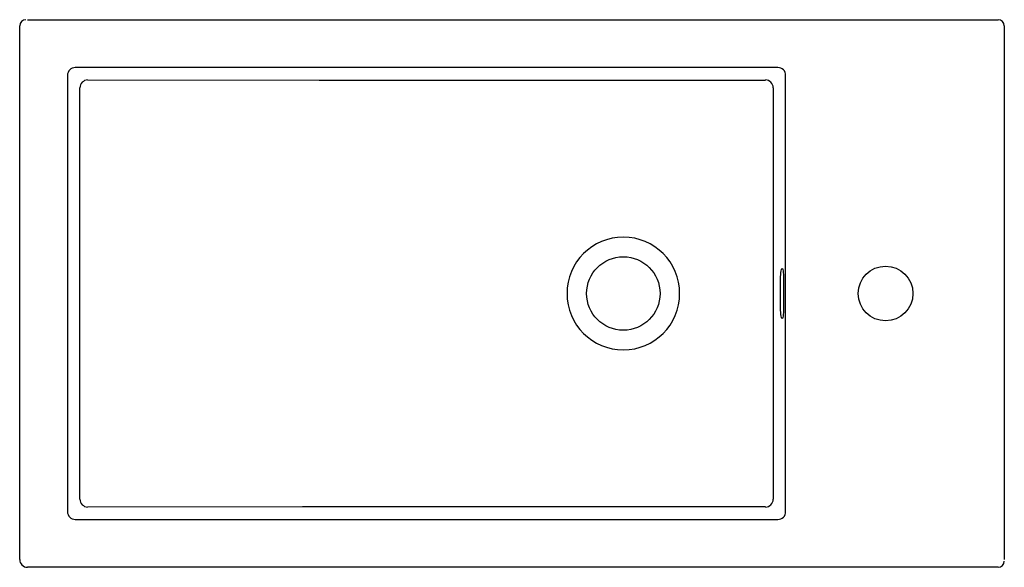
# Model space of a CAD drawing. Header units: millimetres. Extents: x 1066.202 to 1066.832, y 1065.275 to 1065.625.
import ezdxf

# ---------------------------------------------------------------- set-up
doc = ezdxf.new("R2010")
doc.units = ezdxf.units.MM
doc.layers.add('SANINDUSA', color=3, linetype='Continuous')

msp = doc.modelspace()

# ---------------------------------------------------------------- linework, layer by layer
at = {"layer": 'SANINDUSA'}
for p, q in [((1066.2022, 1065.28006), (1066.2022, 1065.62106)), ((1066.2072, 1065.62506), (1066.8282, 1065.62506)), ((1066.8322, 1065.62106), (1066.8322, 1065.28006)), ((1066.23281, 1065.5895), (1066.23281, 1065.31062)), ((1066.68735, 1065.59446), (1066.23776, 1065.59446)), ((1066.6923, 1065.31062), (1066.6923, 1065.5895)), ((1066.68907, 1065.44098), (1066.68907, 1065.45914)), ((1066.69101, 1065.45914), (1066.69101, 1065.44098)), ((1066.23776, 1065.30566), (1066.68735, 1065.30566)), ((1066.8282, 1065.27506), (1066.2072, 1065.27506))]:
    msp.add_line(p, q, dxfattribs=at)
for points in [[(1066.24569, 1065.58653), (1066.39386, 1065.5865), (1066.54203, 1065.58647), (1066.67942, 1065.58652)], [(1066.24074, 1065.31854), (1066.24076, 1065.44419), (1066.24075, 1065.51288), (1066.24074, 1065.58158)], [(1066.68437, 1065.58157), (1066.68429, 1065.51875), (1066.68425, 1065.45593), (1066.68428, 1065.38724), (1066.68437, 1065.31855)], [(1066.68907, 1065.45914), (1066.68909, 1065.46069), (1066.68916, 1065.46217), (1066.68928, 1065.4635), (1066.68943, 1065.46461), (1066.68962, 1065.46544), (1066.68982, 1065.46596), (1066.69004, 1065.46614), (1066.69026, 1065.46596), (1066.69046, 1065.46544), (1066.69065, 1065.46461), (1066.6908, 1065.4635), (1066.69092, 1065.46217), (1066.69099, 1065.46069), (1066.69102, 1065.45914)], [(1066.69102, 1065.44098), (1066.69099, 1065.43943), (1066.69092, 1065.43795), (1066.6908, 1065.43662), (1066.69065, 1065.43551), (1066.69046, 1065.43468), (1066.69026, 1065.43416), (1066.69004, 1065.43398), (1066.68982, 1065.43416), (1066.68962, 1065.43468), (1066.68943, 1065.43551), (1066.68928, 1065.43662), (1066.68916, 1065.43795), (1066.68909, 1065.43943), (1066.68907, 1065.44098)], [(1066.67942, 1065.3136), (1066.53124, 1065.31365), (1066.38307, 1065.31362), (1066.24569, 1065.31359)]]:
    msp.add_lwpolyline(points, dxfattribs=at)
for centre, radius in [((1066.58843, 1065.45006), 0.0235), ((1066.58843, 1065.45006), 0.0235), ((1066.75623, 1065.45006), 0.0175)]:
    msp.add_circle(centre, radius, dxfattribs=at)
for centre, radius, start, end in [((1066.2062, 1065.62106), 0.004, 90, 180), ((1066.8282, 1065.62106), 0.004, 0, 90), ((1066.23762, 1065.58964), 0.00482, 88.35723, 181.6426), ((1066.68749, 1065.58964), 0.00482, 358.35739, 91.64261), ((1066.2458, 1065.58146), 0.00507, 91.28907, 178.71059), ((1066.6793, 1065.58146), 0.00507, 1.28907, 88.7111), ((1066.58845, 1065.45005), 0.03603, 0.02269, 179.97731), ((1066.58845, 1065.45007), 0.03603, 180.02269, 359.97731), ((1066.2458, 1065.31866), 0.00507, 181.28941, 268.71093), ((1066.6793, 1065.31866), 0.00507, 271.2889, 358.71093), ((1066.23762, 1065.31048), 0.00482, 178.3574, 271.64277), ((1066.68749, 1065.31048), 0.00482, 268.35739, 1.64261), ((1066.2072, 1065.28006), 0.005, 180, 270), ((1066.8282, 1065.27906), 0.004, 270, 0)]:
    msp.add_arc(centre, radius, start, end, dxfattribs=at)

doc.saveas('drawing.dxf')
